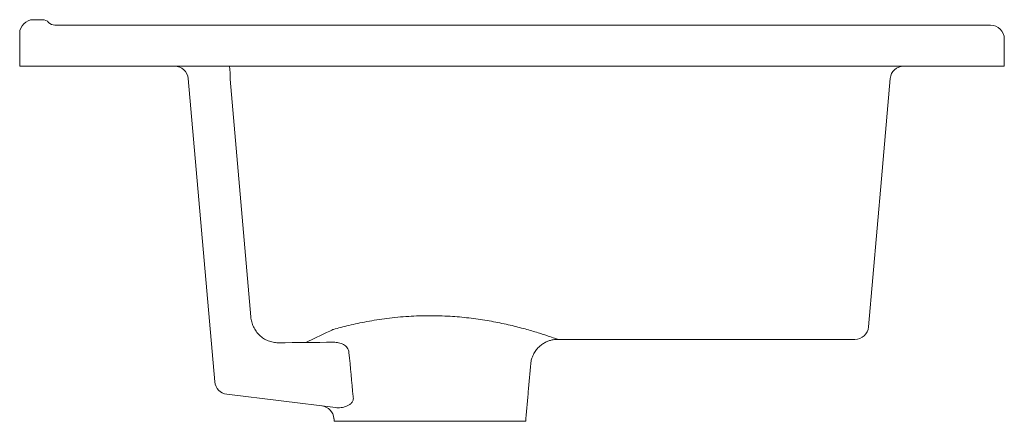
# Model space of a CAD drawing. Header units: millimetres. Extents: x 4279.9 to 4280.26, y 1765.854 to 1766.001.
import ezdxf

# ---------------------------------------------------------------- set-up
doc = ezdxf.new("R2010")
doc.units = ezdxf.units.MM
doc.layers.add('SANINDUSA', color=3, linetype='Continuous')

msp = doc.modelspace()

# ---------------------------------------------------------------- linework, layer by layer
at = {"layer": 'SANINDUSA', "linetype": 'Continuous', "lineweight": 15}
for p, q in [((4279.904675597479, 1766.001292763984), (4279.908031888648, 1766.001292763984)), ((4279.912504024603, 1765.999292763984), (4280.254675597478, 1765.999292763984)), ((4279.899675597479, 1765.984292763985), (4279.899675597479, 1765.996292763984)), ((4280.259675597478, 1765.994292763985), (4280.259675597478, 1765.984292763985)), ((4279.904675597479, 1765.984292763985), (4279.899675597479, 1765.984292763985)), ((4279.904675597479, 1765.984292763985), (4280.256675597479, 1765.984292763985)), ((4280.259675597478, 1765.984292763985), (4280.256675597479, 1765.984292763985)), ((4279.971023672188, 1765.868710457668), (4279.961310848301, 1765.979728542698)), ((4279.984187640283, 1765.892519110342), (4279.976580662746, 1765.979467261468)), ((4280.217963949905, 1765.979728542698), (4280.214751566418, 1765.943010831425)), ((4280.214751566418, 1765.943010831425), (4280.210013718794, 1765.888856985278)), ((4280.015186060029, 1765.859297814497), (4279.97539529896, 1765.864183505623)), ((4280.014675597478, 1765.854292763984), (4280.084675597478, 1765.854292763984))]:
    msp.add_line(p, q, dxfattribs=at)
for centre, radius, start, end in [((4279.904675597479, 1765.996292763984), 0.005, 90, 180), ((4279.908031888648, 1765.998292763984), 0.003000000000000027, 41.81031487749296, 90), ((4279.912504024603, 1766.002292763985), 0.003000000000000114, 221.8103148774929, 270), ((4280.254675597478, 1765.994292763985), 0.005000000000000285, 0, 90), ((4279.95632987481, 1765.979292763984), 0.00499999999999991, 4.999999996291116, 90), ((4279.942304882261, 1765.980644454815), 0.03429598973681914, 358.0329635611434, 6.106515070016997), ((4280.222944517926, 1765.979292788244), 0.004999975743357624, 90.00992068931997, 174.6246263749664), ((4280.222944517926, 1765.979292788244), 0.00499997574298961, 90.00992068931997, 174.6241948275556), ((4280.205032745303, 1765.889292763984), 0.005000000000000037, 270.2974975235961, 355.0000000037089), ((4279.976004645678, 1765.869146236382), 0.004999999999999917, 184.9999999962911, 263.000000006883), ((4280.009599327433, 1765.854946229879), 0.004999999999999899, 4.719721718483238, 83.00000000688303)]:
    msp.add_arc(centre, radius, start, end, dxfattribs=at)
msp.add_ellipse((4279.043393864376, 1765.999467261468), major_axis=(3.438447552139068, -0.004195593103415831), ratio=0.03487813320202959, start_param=4.992606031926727, end_param=4.998731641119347, dxfattribs=at)
for points, knots in [([(4279.994204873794, 1765.883057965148), (4279.99356827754, 1765.883052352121), (4279.992941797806, 1765.883109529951), (4279.992016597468, 1765.883285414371), (4279.991710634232, 1765.883359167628), (4279.991103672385, 1765.883537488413), (4279.990801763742, 1765.883642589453), (4279.989922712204, 1765.883997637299), (4279.989365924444, 1765.884288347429), (4279.988309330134, 1765.884974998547), (4279.987807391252, 1765.885374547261), (4279.986900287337, 1765.886247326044), (4279.986489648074, 1765.886723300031), (4279.985937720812, 1765.88749632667), (4279.98576435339, 1765.887764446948), (4279.98544571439, 1765.888309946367), (4279.98529948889, 1765.888588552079), (4279.98489900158, 1765.889441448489), (4279.984682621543, 1765.890032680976), (4279.984352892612, 1765.89126122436), (4279.984243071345, 1765.89188553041), (4279.984187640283, 1765.892519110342)], [0, 0, 0, 0, 0.1250000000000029, 0.1250000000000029, 0.1875000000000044, 0.1875000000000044, 0.2500000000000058, 0.2500000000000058, 0.3750000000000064, 0.3750000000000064, 0.5000000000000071, 0.5000000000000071, 0.6250000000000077, 0.6250000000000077, 0.6875000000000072, 0.6875000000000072, 0.7500000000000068, 0.7500000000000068, 0.8750000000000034, 0.8750000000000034, 1, 1, 1, 1]), ([(4280.004316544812, 1765.883147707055), (4280.014303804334, 1765.887920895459), (4280.016079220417, 1765.888414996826), (4280.01997246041, 1765.889428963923), (4280.02655823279, 1765.890842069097), (4280.032686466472, 1765.891822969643), (4280.037869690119, 1765.892409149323), (4280.043007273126, 1765.892824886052), (4280.049455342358, 1765.893042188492), (4280.056878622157, 1765.892820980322), (4280.064012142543, 1765.892178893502), (4280.070652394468, 1765.891215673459), (4280.076911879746, 1765.889989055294), (4280.082642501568, 1765.888605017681), (4280.086846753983, 1765.887422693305), (4280.089769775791, 1765.886533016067), (4280.091541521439, 1765.885968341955), (4280.093526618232, 1765.885315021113), (4280.09535028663, 1765.884688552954), (4280.096464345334, 1765.884292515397), (4280.096350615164, 1765.884332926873), (4280.096316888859, 1765.884344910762)], [0, 0, 0, 0, 0.002011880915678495, 0.07145258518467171, 0.1428270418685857, 0.214484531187, 0.2514186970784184, 0.2883519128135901, 0.3554413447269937, 0.4243820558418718, 0.4873119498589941, 0.551701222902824, 0.6161536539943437, 0.6821109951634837, 0.7498405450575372, 0.7847233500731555, 0.8196034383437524, 0.8452222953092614, 0.9079499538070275, 0.9727028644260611, 1, 1, 1, 1]), ([(4280.020075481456, 1765.879459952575), (4280.02004659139, 1765.879773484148), (4280.019974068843, 1765.88008282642), (4280.019751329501, 1765.880659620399), (4280.019600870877, 1765.880931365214), (4280.019228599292, 1765.881437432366), (4280.019014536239, 1765.881662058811), (4280.018541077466, 1765.882065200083), (4280.018280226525, 1765.882243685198), (4280.017739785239, 1765.882548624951), (4280.01745776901, 1765.882677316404), (4280.016873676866, 1765.882894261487), (4280.016572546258, 1765.882981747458), (4280.015667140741, 1765.883184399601), (4280.015052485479, 1765.883244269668), (4280.014428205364, 1765.883238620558)], [0, 0, 0, 0, 0.1250000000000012, 0.1250000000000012, 0.2500000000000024, 0.2500000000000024, 0.3750000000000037, 0.3750000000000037, 0.5000000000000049, 0.5000000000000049, 0.6250000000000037, 0.6250000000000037, 0.7500000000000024, 0.7500000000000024, 1, 1, 1, 1]), ([(4280.086529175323, 1765.875169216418), (4280.086540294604, 1765.87539134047), (4280.086579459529, 1765.876173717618), (4280.086949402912, 1765.877520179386), (4280.087630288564, 1765.879110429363), (4280.088580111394, 1765.880530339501), (4280.089680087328, 1765.881706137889), (4280.0908822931, 1765.882643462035), (4280.092137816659, 1765.883352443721), (4280.093403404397, 1765.883851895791), (4280.094639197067, 1765.884151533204), (4280.095608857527, 1765.884287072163), (4280.096159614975, 1765.884283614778), (4280.096317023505, 1765.884282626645)], [0, 0, 0, 0, 0.0454013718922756, 0.1599151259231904, 0.2825863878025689, 0.3980021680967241, 0.507038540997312, 0.6103966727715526, 0.7083308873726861, 0.8007947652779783, 0.8874860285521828, 0.9678430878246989, 1, 1, 1, 1]), ([(4280.015186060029, 1765.859297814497), (4280.015827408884, 1765.85921906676), (4280.016484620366, 1765.859228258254), (4280.017491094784, 1765.859363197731), (4280.017830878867, 1765.859429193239), (4280.018504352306, 1765.859604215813), (4280.018839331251, 1765.859713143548), (4280.019501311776, 1765.859983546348), (4280.019831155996, 1765.860146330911), (4280.020455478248, 1765.860539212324), (4280.020751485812, 1765.860767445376), (4280.021143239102, 1765.861197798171), (4280.021263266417, 1765.861355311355), (4280.021465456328, 1765.861699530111), (4280.02154855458, 1765.861888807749), (4280.021657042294, 1765.862291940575), (4280.02168153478, 1765.86250240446), (4280.021668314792, 1765.862929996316), (4280.021630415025, 1765.863146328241), (4280.021568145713, 1765.863355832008)], [0, 0, 0, 0, 0.2500000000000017, 0.2500000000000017, 0.3750000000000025, 0.3750000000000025, 0.5000000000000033, 0.5000000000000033, 0.6250000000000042, 0.6250000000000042, 0.750000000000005, 0.750000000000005, 0.8125000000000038, 0.8125000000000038, 0.8750000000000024, 0.8750000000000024, 0.9375000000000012, 0.9375000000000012, 1, 1, 1, 1])]:
    msp.add_open_spline(points, degree=3, knots=knots, dxfattribs=at)
for points, degree in [([(4280.096316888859, 1765.884292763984), (4280.205032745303, 1765.884292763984)], 1), ([(4280.021568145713, 1765.863355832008), (4280.021067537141, 1765.868723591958), (4280.020570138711, 1765.874091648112), (4280.020075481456, 1765.879459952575)], 3), ([(4280.084675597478, 1765.854292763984), (4280.086502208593, 1765.87517102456)], 1), ([(4280.014582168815, 1765.855360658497), (4280.014675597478, 1765.854292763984)], 1)]:
    msp.add_open_spline(points, degree=degree, dxfattribs=at)

doc.saveas('drawing.dxf')
